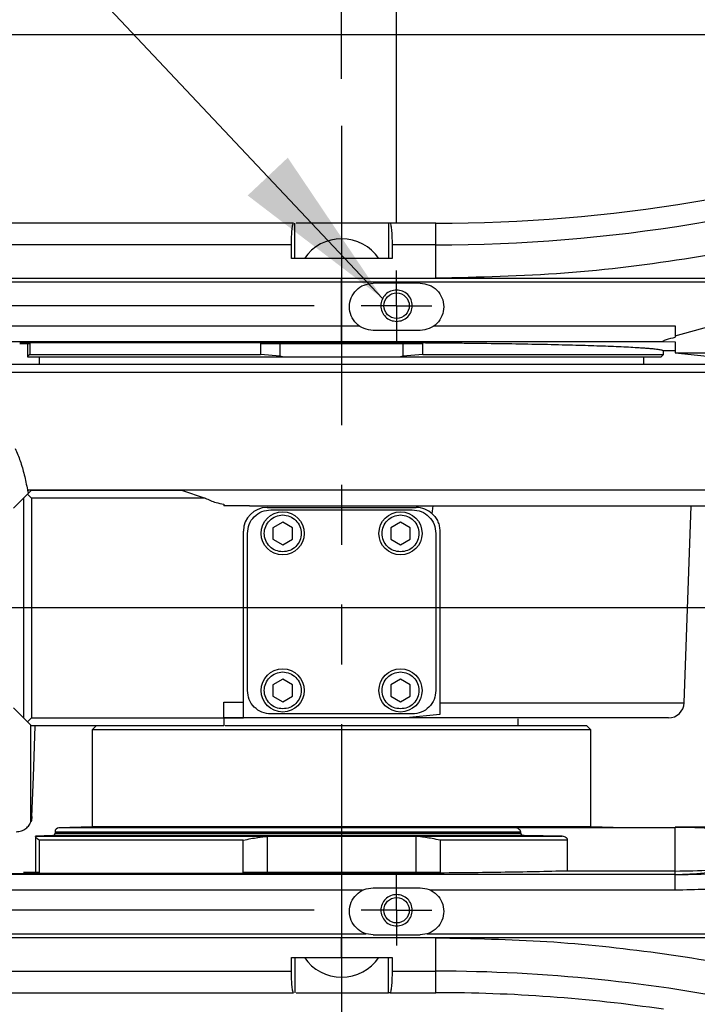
# Model space of a CAD drawing. Extents: x 0 to 841, y 0 to 594.
# Tile 6 of 142: x 206 to 221, y 54 to 74. Entities that reach past the tile are written whole.
import ezdxf

# ---------------------------------------------------------------- set-up
doc = ezdxf.new("R2010")
doc.units = 0
doc.linetypes.add('PHANTOM', pattern=[12.7, 6.35, -1.27, 1.27, -1.27, 1.27, -1.27])
doc.layers.get('0').update_dxf_attribs({"linetype": 'CONTINUOUS'})
doc.styles.add('SLDTEXTSTYLE0', font='TXT', dxfattribs={"width": 0.75})
doc.styles.add('SLDTEXTSTYLE2', font='TXT', dxfattribs={"width": 0.7})
doc.styles.add('SLDTEXTSTYLE3', font='TXT', dxfattribs={"width": 0.6875})
doc.dimstyles.new('SLDDIMSTYLE0', dxfattribs={"dimtxt": 3.5, "dimasz": 3.556, "dimexe": 0, "dimexo": 0.0625, "dimgap": 0.875, "dimtad": 1, "dimlfac": 6, "dimrnd": 1e-09, "dimzin": 12, "dimtxsty": 'SLDTEXTSTYLE0', "dimsah": 1, "dimcen": 0.09, "dimazin": 3, "dimtfac": 1, "dimtmove": 0, "dimatfit": 3, "dimtolj": 1, "dimtzin": 12})
doc.dimstyles.new('SLDDIMSTYLE16', dxfattribs={"dimtxt": 3.5, "dimasz": 3.556, "dimexe": 0, "dimexo": 0.0625, "dimgap": 0.875, "dimtad": 1, "dimlfac": 2.5, "dimrnd": 1e-09, "dimzin": 12, "dimtxsty": 'SLDTEXTSTYLE0', "dimblk1": 'NONE', "dimblk2": 'NONE', "dimsah": 1, "dimcen": 0, "dimazin": 3, "dimtol": 1, "dimtp": 0.018, "dimtfac": 1, "dimtdec": 3, "dimtmove": 0, "dimatfit": 3, "dimtolj": 1})
doc.dimstyles.new('SLDDIMSTYLE17', dxfattribs={"dimtxt": 3.5, "dimasz": 3.556, "dimexe": 0, "dimexo": 0.0625, "dimgap": 0.875, "dimtad": 1, "dimlfac": 2.5, "dimrnd": 1e-09, "dimzin": 12, "dimtxsty": 'SLDTEXTSTYLE0', "dimblk1": 'NONE', "dimblk2": 'NONE', "dimsah": 1, "dimcen": 0, "dimazin": 3, "dimtol": 1, "dimtp": 0.012, "dimtfac": 1, "dimtdec": 3, "dimtmove": 0, "dimatfit": 3, "dimtolj": 1})
doc.dimstyles.new('SLDDIMSTYLE18', dxfattribs={"dimtxt": 3.5, "dimasz": 3.556, "dimexe": 0, "dimexo": 0.0625, "dimgap": 0.875, "dimtad": 1, "dimlfac": 2.5, "dimrnd": 1e-09, "dimzin": 12, "dimtxsty": 'SLDTEXTSTYLE0', "dimblk1": 'NONE', "dimblk2": 'NONE', "dimsah": 1, "dimcen": 0, "dimazin": 3, "dimtol": 1, "dimtp": 0.01, "dimtfac": 1, "dimtmove": 0, "dimatfit": 3, "dimtolj": 1})
doc.dimstyles.new('SLDDIMSTYLE2', dxfattribs={"dimtxt": 3.5, "dimasz": 3.556, "dimexe": 0, "dimexo": 0.0625, "dimgap": 0.875, "dimtad": 1, "dimlfac": 6, "dimrnd": 1e-09, "dimzin": 12, "dimtxsty": 'SLDTEXTSTYLE0', "dimsah": 1, "dimcen": 0.09, "dimazin": 3, "dimtfac": 1, "dimtofl": 0, "dimtmove": 0, "dimatfit": 3, "dimtolj": 1, "dimtzin": 12})
doc.dimstyles.new('SLDDIMSTYLE8', dxfattribs={"dimtxt": 0, "dimasz": 3.556, "dimexe": 0, "dimexo": 0.0625, "dimgap": 0, "dimtad": 0, "dimtih": 1, "dimtoh": 1, "dimdec": 0, "dimrnd": 1e-09, "dimzin": 0, "dimtxsty": 'STANDARD', "dimsah": 1, "dimcen": 0.09, "dimazin": 3, "dimtfac": 3.556, "dimtdec": 0, "dimtofl": 0, "dimtmove": 0, "dimatfit": 3, "dimtolj": 1, "dimtzin": 0})
doc.dimstyles.new('SLDDIMSTYLE9', dxfattribs={"dimtxt": 3.5, "dimasz": 3.556, "dimexe": 0, "dimexo": 0.0625, "dimgap": 0.875, "dimtad": 1, "dimlfac": 6, "dimrnd": 1e-09, "dimzin": 4, "dimtxsty": 'SLDTEXTSTYLE0', "dimsah": 1, "dimcen": 0.09, "dimazin": 3, "dimtfac": 1, "dimtofl": 0, "dimtmove": 0, "dimatfit": 3, "dimtolj": 1, "dimtzin": 12})

# ---------------------------------------------------------------- blocks, each defined once
blk = doc.blocks.new('_D_47')
at = {"color": 7, "linetype": 'CONTINUOUS'}
for p, q in [((213.304, 73.203), (213.304, 87.033)), ((214.471, 70.136), (214.471, 87.033)), ((213.304, 86.033), (206.382, 86.033)), ((213.304, 86.033), (214.471, 86.033)), ((214.471, 86.033), (220.821, 86.033))]:
    blk.add_line(p, q, dxfattribs=at)
for points in [[(213.304, 86.033), (209.748, 86.414), (209.748, 85.652)], [(214.471, 86.033), (218.027, 85.652), (218.027, 86.414)]]:
    blk.add_solid(points, dxfattribs=at)
at = {"color": 7, "linetype": 'CONTINUOUS', "insert": (206.382, 90.545, 0.017), "char_height": 3.5, "attachment_point": 1, "style": 'SLDTEXTSTYLE0'}
blk.add_mtext('7', dxfattribs=at)
blk = doc.blocks.new('_D_48')
at = {"color": 7, "linetype": 'CONTINUOUS'}
for p, q in [((213.304, 73.203), (213.304, 92.422)), ((283.804, 67.053), (283.804, 92.422)), ((213.304, 91.422), (283.804, 91.422))]:
    blk.add_line(p, q, dxfattribs=at)
for points in [[(213.304, 91.422), (216.86, 91.041), (216.86, 91.803)], [(283.804, 91.422), (280.248, 91.803), (280.248, 91.041)]]:
    blk.add_solid(points, dxfattribs=at)
at = {"color": 7, "linetype": 'CONTINUOUS', "insert": (245.345, 95.933, 0.017), "char_height": 3.5, "attachment_point": 1, "style": 'SLDTEXTSTYLE0'}
blk.add_mtext('423', dxfattribs=at)
blk = doc.blocks.new('_D_49')
at = {"color": 7, "linetype": 'CONTINUOUS'}
for p, q in [((195.407, 61.97), (190.638, 61.97)), ((191.638, 55.553), (191.638, 61.97)), ((212.721, 55.553), (190.638, 55.553)), ((191.638, 55.553), (191.638, 28.15))]:
    blk.add_line(p, q, dxfattribs=at)
for points in [[(191.638, 61.97), (191.257, 58.414), (192.019, 58.414)], [(191.638, 55.553), (192.019, 59.109), (191.257, 59.109)]]:
    blk.add_solid(points, dxfattribs=at)
at = {"color": 7, "linetype": 'CONTINUOUS', "insert": (187.126, 28.15, 101.892), "char_height": 3.5, "attachment_point": 1, "rotation": 90, "style": 'SLDTEXTSTYLE0'}
blk.add_mtext('38.50', dxfattribs=at)
blk = doc.blocks.new('_D_50')
at = {"color": 7, "linetype": 'CONTINUOUS'}
for p, q in [((212.721, 68.386), (185.638, 68.386)), ((186.638, 55.553), (186.638, 68.386)), ((212.721, 55.553), (185.638, 55.553))]:
    blk.add_line(p, q, dxfattribs=at)
for points in [[(186.638, 68.386), (186.257, 64.83), (187.019, 64.83)], [(186.638, 55.553), (187.019, 59.109), (186.257, 59.109)]]:
    blk.add_solid(points, dxfattribs=at)
at = {"color": 7, "linetype": 'CONTINUOUS', "insert": (182.126, 59.774, 101.892), "char_height": 3.5, "attachment_point": 1, "rotation": 90, "style": 'SLDTEXTSTYLE0'}
blk.add_mtext('77', dxfattribs=at)
blk = doc.blocks.new('_D_51')
at = {"color": 7, "linetype": 'CONTINUOUS'}
for p, q in [((231.085, 74.136), (180.638, 74.136)), ((181.638, 49.803), (181.638, 74.136)), ((231.085, 49.803), (180.638, 49.803))]:
    blk.add_line(p, q, dxfattribs=at)
for points in [[(181.638, 74.136), (181.257, 70.58), (182.019, 70.58)], [(181.638, 49.803), (182.019, 53.359), (181.257, 53.359)]]:
    blk.add_solid(points, dxfattribs=at)
at = {"color": 7, "linetype": 'CONTINUOUS', "insert": (177.126, 58.481, 101.892), "char_height": 3.5, "attachment_point": 1, "rotation": 90, "style": 'SLDTEXTSTYLE0'}
blk.add_mtext('146', dxfattribs=at)
blk = doc.blocks.new('_D_52')
at = {"color": 7, "linetype": 'CONTINUOUS'}
for p, q in [((214.471, 70.136), (214.471, 87.033)), ((226.138, 70.136), (226.138, 87.033)), ((214.471, 86.033), (226.138, 86.033))]:
    blk.add_line(p, q, dxfattribs=at)
for points in [[(214.471, 86.033), (218.027, 85.652), (218.027, 86.414)], [(226.138, 86.033), (222.582, 86.414), (222.582, 85.652)]]:
    blk.add_solid(points, dxfattribs=at)
at = {"color": 7, "linetype": 'CONTINUOUS', "insert": (217.972, 90.545, 101.892), "char_height": 3.5, "attachment_point": 1, "style": 'SLDTEXTSTYLE0'}
blk.add_mtext('70', dxfattribs=at)
blk = doc.blocks.new('_D_54')
at = {"color": 7, "linetype": 'CONTINUOUS'}
for p, q in [((282.022, 61.97), (282.022, 68.32)), ((282.022, 61.97), (282.022, 58.636)), ((282.054, 58.636), (281.022, 58.636)), ((282.022, 58.636), (282.022, 43.74))]:
    blk.add_line(p, q, dxfattribs=at)
for points in [[(282.022, 61.97), (282.403, 65.526), (281.641, 65.526)], [(282.022, 58.636), (281.641, 55.08), (282.403, 55.08)]]:
    blk.add_solid(points, dxfattribs=at)
at = {"color": 7, "linetype": 'CONTINUOUS', "insert": (277.51, 43.74, 101.892), "char_height": 3.5, "attachment_point": 1, "rotation": 90, "style": 'SLDTEXTSTYLE0'}
blk.add_mtext('20', dxfattribs=at)
blk = doc.blocks.new('SW_CENTERMARKSYMBOL_28')
at = {"color": 0, "linetype": 'CONTINUOUS'}
blk.add_line((-0.833, 0), (-141.897, 0), dxfattribs=at)
blk = doc.blocks.new('SW_CENTERMARKSYMBOL_29')
at = {"color": 0, "linetype": 'CONTINUOUS'}
for p, q in [((0, 0.417), (0, 0.75)), ((0, 0), (0, 0.417)), ((-0.417, 0), (-0.75, 0)), ((0, 0), (-0.417, 0)), ((0, 0), (0, -0.417)), ((0, 0), (0.417, 0)), ((0.417, 0), (0.75, 0)), ((0, -0.417), (0, -0.75))]:
    blk.add_line(p, q, dxfattribs=at)
blk = doc.blocks.new('SW_CENTERMARKSYMBOL_32')
at = {"color": 0, "linetype": 'CONTINUOUS'}
for p, q in [((0, 0.417), (0, 0.75)), ((0, 0), (0, 0.417)), ((-0.417, 0), (-0.75, 0)), ((0, 0), (-0.417, 0)), ((0, 0), (0, -0.417)), ((0, 0), (0.417, 0)), ((0.417, 0), (0.75, 0)), ((0, -0.417), (0, -0.75))]:
    blk.add_line(p, q, dxfattribs=at)
blk = doc.blocks.new('_D_70')
at = {"color": 7, "linetype": 'CONTINUOUS'}
for centre, start, end in [((568.276, 493.681), 153.4349, 206.5651), ((564.64, 493.681), 333.4349, 26.5651)]:
    blk.add_arc(centre, 10.12, start, end, dxfattribs=at)
at = {"color": 7, "linetype": 'CONTINUOUS', "char_height": 3.5, "attachment_point": 1}
for s, insert, style in [('0.018', (562.054, 498.192, -108.66), 'SLDTEXTSTYLE0'), ('+', (559.225, 498.192, -108.66), 'SLDTEXTSTYLE0'), ('depth 3', (576.072, 493.72, -108.66), 'SLDTEXTSTYLE0'), ('%%c', (539.345, 493.667, -108.66), 'SLDTEXTSTYLE0'), ('12 H7', (544.623, 493.72, -108.66), 'SLDTEXTSTYLE2'), ('0', (562.054, 493.667, -108.66), 'SLDTEXTSTYLE0')]:
    blk.add_mtext(s, dxfattribs=dict(at, insert=insert, style=style))
blk = doc.blocks.new('_NONE')
blk = doc.blocks.new('_D_71')
at = {"color": 7, "linetype": 'CONTINUOUS'}
for centre, start, end in [((561.062, 536.749), 153.4349, 206.5651), ((557.426, 536.749), 333.4349, 26.5651)]:
    blk.add_arc(centre, 10.12, start, end, dxfattribs=at)
at = {"color": 7, "linetype": 'CONTINUOUS', "char_height": 3.5, "attachment_point": 1}
for s, insert, style in [('0.012', (554.839, 541.26, -108.66), 'SLDTEXTSTYLE0'), ('+', (552.01, 541.26, -108.66), 'SLDTEXTSTYLE0'), ('depth 4', (568.858, 536.788, -108.66), 'SLDTEXTSTYLE0'), ('%%c', (534.716, 536.735, -108.66), 'SLDTEXTSTYLE0'), ('4 H7', (539.995, 536.788, -108.66), 'SLDTEXTSTYLE3'), ('0', (554.839, 536.735, -108.66), 'SLDTEXTSTYLE0')]:
    blk.add_mtext(s, dxfattribs=dict(at, insert=insert, style=style))
blk = doc.blocks.new('_D_72')
at = {"color": 7, "linetype": 'CONTINUOUS'}
for centre, start, end in [((561.427, 563.816), 153.4349, 206.5651), ((555.205, 563.816), 333.4349, 26.5651)]:
    blk.add_arc(centre, 10.12, start, end, dxfattribs=at)
at = {"color": 7, "linetype": 'CONTINUOUS', "char_height": 3.5, "attachment_point": 1}
for s, insert, style in [('0.01', (555.205, 568.328, -108.66), 'SLDTEXTSTYLE0'), ('+', (552.375, 568.328, -108.66), 'SLDTEXTSTYLE0'), ('depth 5', (566.637, 563.855, -108.66), 'SLDTEXTSTYLE0'), ('%%c', (535.081, 563.802, -108.66), 'SLDTEXTSTYLE0'), ('2x', (530.254, 563.855, -108.66), 'SLDTEXTSTYLE0'), ('3 H7', (540.36, 563.855, -108.66), 'SLDTEXTSTYLE3'), ('0', (555.205, 563.802, -108.66), 'SLDTEXTSTYLE0')]:
    blk.add_mtext(s, dxfattribs=dict(at, insert=insert, style=style))

msp = doc.modelspace()

# ---------------------------------------------------------------- linework, layer by layer
at = {"color": 7, "linetype": 'PHANTOM'}
msp.add_line((213.3044, 72.2033), (213.3044, 51.5598), dxfattribs=at)
at = {"color": 7, "linetype": 'CONTINUOUS'}
for p, q in [((212.3082, 69.3865), (212.3082, 70.1365)), ((214.3006, 70.1365), (214.3006, 69.3865)), ((214.3321, 70.1365), (214.3006, 70.1365)), ((215.3044, 70.1365), (214.3321, 70.1365)), ((215.3044, 69.6801), (215.3044, 70.1365)), ((212.2394, 69.6801), (205.5326, 69.6801)), ((212.2372, 69.3865), (212.2394, 69.6801)), ((214.3757, 69.6801), (214.3779, 69.3865)), ((215.3044, 69.6801), (214.3757, 69.6801)), ((215.3044, 68.9698), (215.3044, 69.6801)), ((213.3044, 69.3865), (212.2372, 69.3865)), ((213.3044, 69.3865), (213.3044, 68.9698)), ((214.3779, 69.3865), (213.3044, 69.3865)), ((213.3044, 68.9698), (215.3044, 68.9698)), ((213.3044, 68.8865), (213.3044, 68.9698)), ((213.3044, 67.9612), (213.3044, 68.8865)), ((226.6377, 68.8865), (213.3044, 68.8865)), ((214.9711, 68.8635), (213.9711, 68.8635)), ((215.3044, 68.9698), (226.6377, 68.9698)), ((213.3044, 67.9612), (213.6741, 67.9612)), ((213.3044, 67.628), (213.3044, 67.9612)), ((215.268, 67.9612), (220.3877, 67.9612)), ((220.3877, 67.7444), (221.7323, 68.1259)), ((220.3877, 67.9612), (220.3877, 67.7444)), ((214.9711, 67.8635), (213.9711, 67.8635)), ((220.3877, 67.7444), (220.3877, 67.7216)), ((206.4711, 67.6081), (213.3044, 67.6081)), ((206.6377, 67.5865), (206.6377, 67.3124)), ((206.6915, 67.3531), (206.6915, 67.5865)), ((211.5828, 67.5865), (211.5828, 67.3531)), ((212.0027, 67.3124), (212.0027, 67.5865)), ((213.3044, 67.628), (220.1492, 67.628)), ((213.3044, 67.6081), (213.3044, 67.628)), ((214.6061, 67.5865), (214.6061, 67.3124)), ((215.026, 67.3531), (215.026, 67.5865)), ((220.1492, 67.628), (220.3877, 67.6207)), ((220.3877, 67.6207), (220.3877, 67.4292)), ((206.6915, 67.3531), (206.6377, 67.3124)), ((206.6377, 67.3124), (206.6377, 67.3031)), ((206.6915, 67.3531), (211.5828, 67.3531)), ((206.8877, 67.3036), (206.8877, 67.1365)), ((212.0027, 67.3124), (211.5828, 67.3531)), ((212.0517, 67.3031), (212.0027, 67.3124)), ((214.6061, 67.3124), (214.5571, 67.3031)), ((215.026, 67.3531), (214.6061, 67.3124)), ((215.026, 67.3531), (220.1377, 67.3531)), ((219.7211, 67.1365), (219.7211, 67.3036)), ((220.0874, 67.3028), (220.1377, 67.3531)), ((220.1377, 67.3531), (220.1377, 67.4292)), ((220.3877, 67.4292), (220.1377, 67.4292)), ((220.3877, 67.3853), (221.2778, 67.3853)), ((220.3877, 67.3853), (221.4092, 67.2798)), ((221.1518, 67.1365), (205.5767, 67.1365)), ((212.0517, 67.3031), (214.5571, 67.3031)), ((221.3229, 66.9699), (205.5181, 66.9699)), ((206.5544, 64.3031), (206.6377, 64.3865)), ((206.6377, 64.3865), (206.7211, 64.4698)), ((206.7211, 64.3031), (206.6377, 64.3865)), ((206.7211, 64.4698), (209.9029, 64.4698)), ((209.9029, 64.4698), (210.4099, 64.3031)), ((206.5544, 64.3031), (206.5544, 59.6365)), ((206.7211, 64.3031), (206.7211, 59.6365)), ((210.4099, 64.3031), (206.7211, 64.3031)), ((210.8061, 64.1745), (210.8061, 64.1365)), ((211.3499, 64.1365), (210.8061, 64.1365)), ((211.7211, 64.1031), (214.8877, 64.1031)), ((211.8044, 64.0531), (214.8044, 64.0531)), ((215.228, 63.9695), (215.2472, 64.1365)), ((220.5751, 59.9582), (220.7211, 64.1365)), ((212.0544, 63.7937), (211.8461, 63.6734)), ((212.2627, 63.6734), (212.0544, 63.7937)), ((214.5544, 63.7937), (214.3461, 63.6734)), ((214.7627, 63.6734), (214.5544, 63.7937)), ((211.2211, 59.9698), (211.2211, 63.6031)), ((211.3044, 60.2198), (211.3044, 63.5531)), ((211.8461, 63.6734), (211.8461, 63.4329)), ((212.2627, 63.4329), (212.2627, 63.6734)), ((214.3461, 63.6734), (214.3461, 63.4329)), ((214.7627, 63.4329), (214.7627, 63.6734)), ((215.3044, 63.5531), (215.3044, 60.2198)), ((215.3877, 63.6031), (215.3877, 59.9582)), ((211.8461, 63.4329), (212.0544, 63.3126)), ((212.0544, 63.3126), (212.2627, 63.4329)), ((214.3461, 63.4329), (214.5544, 63.3126)), ((214.5544, 63.3126), (214.7627, 63.4329)), ((212.0544, 60.4604), (211.8461, 60.3401)), ((212.2627, 60.3401), (212.0544, 60.4604)), ((214.5544, 60.4604), (214.3461, 60.3401)), ((214.7627, 60.3401), (214.5544, 60.4604)), ((211.8461, 60.3401), (211.8461, 60.0995)), ((212.2627, 60.0995), (212.2627, 60.3401)), ((214.3461, 60.3401), (214.3461, 60.0995)), ((214.7627, 60.0995), (214.7627, 60.3401)), ((211.8461, 60.0995), (212.0544, 59.9792)), ((212.0544, 59.9792), (212.2627, 60.0995)), ((214.3461, 60.0995), (214.5544, 59.9792)), ((214.5544, 59.9792), (214.7627, 60.0995)), ((210.8061, 59.6365), (210.8061, 59.9698)), ((210.8061, 59.9698), (211.2211, 59.9698)), ((206.6377, 59.5531), (206.5544, 59.6365)), ((206.6377, 59.5531), (206.7211, 59.6365)), ((206.7211, 59.6365), (210.8061, 59.6365)), ((214.6182, 59.6365), (210.7897, 59.6365)), ((210.8061, 59.6365), (211.2211, 59.6365)), ((210.8061, 59.6365), (210.8061, 59.4698)), ((214.6734, 59.6365), (211.2211, 59.6365)), ((214.8044, 59.7198), (211.8044, 59.7198)), ((215.3877, 59.7094), (214.6734, 59.6365)), ((217.0544, 59.4698), (217.0544, 59.6201)), ((206.7211, 59.4698), (206.6377, 59.5531)), ((206.711, 57.4386), (206.711, 59.4798)), ((210.8061, 59.4698), (206.7211, 59.4698)), ((206.7609, 58.3858), (206.7988, 59.4698)), ((208.0961, 59.4698), (208.0127, 59.3865)), ((208.0127, 59.3865), (208.0127, 57.3223)), ((218.5961, 59.3865), (208.0127, 59.3865)), ((218.5961, 59.3865), (218.5124, 59.4702)), ((218.5961, 57.3223), (218.5961, 59.3865)), ((206.7311, 57.5415), (206.7606, 58.3858)), ((208.0127, 57.3223), (207.3021, 57.3025)), ((218.5961, 57.3223), (208.0127, 57.3223)), ((220.3877, 57.3024), (216.9766, 57.3024)), ((219.3067, 57.3025), (218.5961, 57.3223)), ((220.3877, 57.3198), (220.3877, 57.3197)), ((221.6013, 57.3198), (220.3877, 57.3198)), ((220.3877, 57.3024), (220.3877, 57.3197)), ((220.3877, 56.3861), (220.3877, 57.3024)), ((207.1725, 57.1392), (206.8044, 57.1289)), ((206.8044, 57.1289), (206.8044, 57.1242)), ((206.8044, 57.1242), (211.8126, 57.1242)), ((206.8044, 57.1214), (206.8044, 56.3531)), ((207.2211, 57.2192), (207.2211, 57.1892)), ((211.7299, 57.1214), (211.8126, 57.1242)), ((211.7299, 56.3531), (211.7299, 57.1214)), ((211.8126, 57.1242), (214.7962, 57.1242)), ((214.7962, 57.1242), (214.8789, 57.1214)), ((214.7962, 57.1242), (217.9855, 57.1242)), ((214.8789, 57.1214), (214.8789, 56.3531)), ((217.105, 57.1892), (217.105, 57.2192)), ((217.9855, 57.1242), (217.1823, 57.1392)), ((206.8864, 57.0409), (206.8864, 56.3531)), ((211.2136, 57.0409), (206.8864, 57.0409)), ((211.2136, 56.3531), (211.2136, 57.0409)), ((215.3952, 57.0409), (215.3952, 56.3531)), ((218.1002, 57.0409), (215.3952, 57.0409)), ((218.1002, 56.3861), (218.1002, 57.0409)), ((206.5544, 56.3337), (205.7123, 56.3116)), ((213.3044, 56.3337), (206.5544, 56.3337)), ((213.3044, 56.3337), (213.3044, 56.3116)), ((213.3044, 56.3116), (213.3044, 55.9784)), ((220.3877, 56.3116), (213.3044, 56.3116)), ((220.3877, 56.3861), (218.1002, 56.3861)), ((220.3877, 56.3116), (220.3877, 56.3861)), ((220.3877, 55.9784), (220.3877, 56.3116)), ((213.9711, 56.0301), (214.9711, 56.0301)), ((213.3044, 55.9784), (205.6377, 55.9784)), ((213.7496, 55.9784), (213.3044, 55.9784)), ((213.3044, 55.9784), (213.3044, 55.0531)), ((220.3877, 55.9784), (215.1925, 55.9784)), ((213.3044, 55.0531), (213.8212, 55.0531)), ((213.3044, 55.0531), (213.3044, 54.9698)), ((213.9711, 55.0301), (214.9711, 55.0301)), ((215.121, 55.0531), (225.4878, 55.0531)), ((213.3044, 54.5531), (213.3044, 54.9698)), ((215.3044, 54.9698), (213.3044, 54.9698)), ((215.3044, 54.2596), (215.3044, 54.9698)), ((226.6377, 54.9698), (215.3044, 54.9698)), ((212.2372, 54.5531), (213.3044, 54.5531)), ((212.2394, 54.2596), (212.2372, 54.5531)), ((212.3082, 54.5531), (212.3082, 53.8031)), ((213.3044, 54.5531), (214.3779, 54.5531)), ((214.3006, 53.8031), (214.3006, 54.5531)), ((214.3779, 54.5531), (214.3757, 54.2596)), ((205.5326, 54.2596), (212.2394, 54.2596)), ((214.3757, 54.2596), (215.3044, 54.2596)), ((215.3044, 53.8031), (215.3044, 54.2596)), ((214.3321, 53.8031), (214.3006, 53.8031)), ((214.3321, 53.8031), (215.3044, 53.8031))]:
    msp.add_line(p, q, dxfattribs=at)
at = {"color": 8, "linetype": 'CONTINUOUS'}
for p, q in [((205.3877, 67.9612), (213.3044, 67.9612)), ((205.7123, 67.628), (213.3044, 67.628)), ((206.6353, 64.4785), (221.3881, 64.4785)), ((215.3877, 59.9582), (220.5751, 59.9582)), ((219.3067, 57.3025), (207.3021, 57.3025)), ((217.1823, 57.1392), (207.1725, 57.1392)), ((207.2211, 57.2192), (217.105, 57.2192)), ((207.2211, 57.1892), (217.105, 57.1892)), ((213.3044, 56.3116), (205.7123, 56.3116))]:
    msp.add_line(p, q, dxfattribs=at)
at = {"color": 7, "linetype": 'CONTINUOUS'}
for points in [[(206.3377, 64.0865), (206.4465, 64.1953), (206.5544, 64.3031)], [(206.5544, 59.6365), (206.4465, 59.7444), (206.3377, 59.8531)]]:
    msp.add_lwpolyline(points, dxfattribs=at)
for centre, radius in [((214.4711, 68.3865), 0.2702), ((212.0544, 63.5531), 0.4583), ((214.5544, 63.5531), 0.4583), ((212.0544, 60.2198), 0.4583), ((214.5544, 60.2198), 0.4583), ((214.4711, 55.5531), 0.2702)]:
    msp.add_circle(centre, radius, dxfattribs=at)
for centre, radius, start, end in [((215.3044, 103.4698), 33.3333, 270, 288.91521), ((215.3044, 103.4698), 33.7898, 270, 288.57225), ((213.3044, 68.8586), 0.95, 90, 146.22098), ((213.3044, 68.8586), 0.95, 33.73794, 90), ((211.7211, 63.6031), 0.5, 90, 180), ((214.8877, 63.6031), 0.5, 47.10826, 90), ((220.242, 59.9698), 0.3333, 270, 358), ((207.3044, 57.2192), 0.0833, 91.6, 180), ((207.1711, 57.1892), 0.05, 271.6, 0), ((220.3877, 70.3031), 13.9915, 270, 279.01901), ((220.3983, 67.6704), 11.2843, 269.94609, 277.55588), ((213.3044, 55.081), 0.95, 213.75558, 326.20611), ((215.3044, 20.4698), 33.7898, 78.29162, 90), ((215.3044, 20.4698), 33.3333, 81.65911, 90)]:
    msp.add_arc(centre, radius, start, end, dxfattribs=at)
for points, knots in [([(226.061, 70.6895), (225.1883, 70.4249), (223.4431, 69.8957), (220.7559, 69.3718), (218.0393, 69.0318), (216.216, 68.9905), (215.3044, 68.9698)], [0, 0, 0, 0, 0.25, 0.5000001, 0.7500001, 1, 1, 1, 1]), ([(212.2829, 70.1365), (212.0352, 70.1365), (211.5347, 70.1365), (210.7986, 70.1365), (209.9499, 70.1365), (209.0243, 70.1365), (208.1931, 70.1365), (207.5572, 70.1365), (207.0841, 70.1365), (206.6299, 70.1365), (206.2373, 70.1365), (206.0937, 70.1365), (206.0233, 70.1365)], [0, 0, 0, 0, 0.07953967, 0.16071319, 0.24342564, 0.37082712, 0.49998876, 0.58612472, 0.67174419, 0.75671451, 0.88073163, 1, 1, 1, 1]), ([(212.2394, 69.6801), (212.2405, 69.7413), (212.2426, 69.8635), (212.2528, 70.0131), (212.2667, 70.1165), (212.2775, 70.1298), (212.2829, 70.1365)], [0, 0, 0, 0, 0.2504279, 0.500231, 0.7504029, 1, 1, 1, 1]), ([(214.3006, 70.1365), (214.2765, 70.1365), (214.2282, 70.1365), (213.994, 70.1365), (213.6756, 70.1365), (213.3045, 70.1365), (212.9328, 70.1365), (212.6161, 70.1365), (212.3991, 70.1365), (212.3554, 70.1365), (212.3374, 70.1365)], [0, 0, 0, 0, 0.1297607, 0.2595284, 0.3892919, 0.5190547, 0.6488221, 0.7785856, 0.9083456, 1, 1, 1, 1]), ([(214.3321, 70.1365), (214.3379, 70.1289), (214.3487, 70.1146), (214.3626, 70.0085), (214.3725, 69.8615), (214.3747, 69.7393), (214.3757, 69.6801)], [0, 0, 0, 0, 0.2676499, 0.5002244, 0.7578767, 1, 1, 1, 1]), ([(205.3877, 68.9698), (205.4008, 68.9698), (205.4269, 68.9698), (205.6372, 68.9698), (205.969, 68.9698), (206.4289, 68.9698), (207.0057, 68.9698), (207.6905, 68.9698), (208.4712, 68.9698), (209.3347, 68.9698), (210.2661, 68.9698), (211.2496, 68.9698), (212.2681, 68.9698), (212.959, 68.9698), (213.3044, 68.9698)], [0, 0, 0, 0, 0.0833329, 0.1666657, 0.2499991, 0.3333328, 0.4166664, 0.5, 0.5833326, 0.6666662, 0.7500002, 0.8333334, 0.9166663, 1, 1, 1, 1]), ([(213.3044, 68.8865), (212.959, 68.8865), (212.2681, 68.8865), (211.2496, 68.8865), (210.2661, 68.8865), (209.3347, 68.8865), (208.4712, 68.8865), (207.6905, 68.8865), (207.0057, 68.8865), (206.4289, 68.8865), (205.969, 68.8865), (205.6372, 68.8865), (205.4269, 68.8865), (205.4008, 68.8865), (205.3877, 68.8865)], [0, 0, 0, 0, 0.0833337, 0.1666666, 0.2499998, 0.3333338, 0.4166674, 0.5, 0.5833336, 0.6666672, 0.7500009, 0.8333343, 0.9166671, 1, 1, 1, 1]), ([(213.9711, 67.8635), (213.9056, 67.871), (213.7747, 67.886), (213.6083, 68.0016), (213.4971, 68.1669), (213.458, 68.3635), (213.4971, 68.56), (213.6083, 68.7253), (213.7747, 68.8409), (213.9056, 68.856), (213.9711, 68.8635)], [0, 0, 0, 0, 0.1249989, 0.2499998, 0.3750009, 0.4999999, 0.6249993, 0.7500004, 0.875001, 1, 1, 1, 1]), ([(214.9711, 68.8635), (215.0365, 68.856), (215.1674, 68.8409), (215.3338, 68.7253), (215.445, 68.56), (215.4841, 68.3635), (215.445, 68.1669), (215.3338, 68.0016), (215.1674, 67.886), (215.0365, 67.871), (214.9711, 67.8635)], [0, 0, 0, 0, 0.124999, 0.2499996, 0.3750007, 0.5000001, 0.6249991, 0.7500002, 0.8750011, 1, 1, 1, 1]), ([(214.4711, 68.7198), (214.4274, 68.7148), (214.3402, 68.7048), (214.2292, 68.6277), (214.1551, 68.5175), (214.129, 68.3865), (214.1551, 68.2554), (214.2292, 68.1453), (214.3402, 68.0682), (214.4274, 68.0582), (214.4711, 68.0531)], [0, 0, 0, 0, 0.1250013, 0.25000128, 0.37500143, 0.50000004, 0.62499807, 0.74999872, 0.8749987, 1, 1, 1, 1]), ([(214.4711, 68.0531), (214.5147, 68.0582), (214.6019, 68.0682), (214.7129, 68.1453), (214.787, 68.2554), (214.8131, 68.3865), (214.787, 68.5175), (214.7129, 68.6277), (214.6019, 68.7048), (214.5147, 68.7148), (214.4711, 68.7198)], [0, 0, 0, 0, 0.1249943, 0.2499966, 0.3749996, 0.5, 0.6250009, 0.7500034, 0.8750057, 1, 1, 1, 1]), ([(220.1492, 67.628), (220.1434, 67.6283), (220.1328, 67.6289), (220.1255, 67.632), (220.1275, 67.6366), (220.1382, 67.6435), (220.1631, 67.6537), (220.2422, 67.6802), (220.3233, 67.7033), (220.3877, 67.7216)], [0, 0, 0, 0, 0.0706895, 0.1304657, 0.1858677, 0.2471394, 0.3393674, 0.4747792, 1, 1, 1, 1]), ([(206.4711, 67.5865), (206.4804, 67.5865), (206.4989, 67.5865), (206.6273, 67.5865), (206.6915, 67.5865)], [0, 0, 0, 0, 0.4999981, 1, 1, 1, 1]), ([(211.5828, 67.5865), (211.8662, 67.5865), (212.433, 67.5865), (213.3044, 67.5865), (214.1757, 67.5865), (214.7426, 67.5865), (215.026, 67.5865)], [0, 0, 0, 0, 0.2499998, 0.5, 0.7500002, 1, 1, 1, 1]), ([(213.3044, 67.6081), (213.544, 67.6079), (214.0233, 67.6075), (214.6172, 67.605), (215.0859, 67.602), (215.4353, 67.5993), (215.7796, 67.596), (216.2525, 67.5909), (216.8428, 67.5827), (217.5223, 67.5705), (218.1354, 67.5563), (218.6797, 67.5403), (219.1521, 67.5226), (219.4623, 67.5073), (219.6531, 67.4955), (219.759, 67.4881), (219.8522, 67.4806), (219.9522, 67.4711), (220.0475, 67.4592), (220.1228, 67.4446), (220.1327, 67.4344), (220.1377, 67.4292)], [0, 0, 0, 0, 0.0669662, 0.1339293, 0.1677895, 0.2016905, 0.2358388, 0.2699651, 0.345007, 0.4217213, 0.4999655, 0.5732656, 0.6499857, 0.7299824, 0.758205, 0.7863729, 0.8145443, 0.842773, 0.8914696, 0.9438908, 1, 1, 1, 1]), ([(220.3877, 67.6207), (220.3877, 67.593), (220.3878, 67.5347), (220.3877, 67.4717), (220.3877, 67.4252), (220.3878, 67.3924), (220.3878, 67.3878), (220.3877, 67.3853)], [0, 0, 0, 0, 0.1860556, 0.3906982, 0.5732267, 0.7598494, 1, 1, 1, 1]), ([(206.6377, 67.3031), (206.7148, 67.3031), (206.8689, 67.3031), (207.2844, 67.3031), (207.8243, 67.3031), (208.49, 67.3031), (209.2628, 67.3031), (210.127, 67.3031), (211.0604, 67.3031), (211.7213, 67.3031), (212.0517, 67.3031)], [0, 0, 0, 0, 0.1249998, 0.2500008, 0.375001, 0.4999991, 0.6250006, 0.7500002, 0.8750005, 1, 1, 1, 1]), ([(214.5571, 67.3031), (214.9382, 67.3031), (215.7004, 67.3031), (216.7621, 67.3031), (217.7231, 67.3031), (218.551, 67.3031), (219.2233, 67.3031), (219.7146, 67.3031), (220.0289, 67.3031), (220.0681, 67.3031), (220.0877, 67.3031)], [0, 0, 0, 0, 0.12500055, 0.25000076, 0.37499999, 0.49999985, 0.62500109, 0.75000061, 0.8750009, 1, 1, 1, 1]), ([(206.3779, 65.3527), (206.4134, 65.2675), (206.4853, 65.0952), (206.5719, 64.7983), (206.6141, 64.5853), (206.6353, 64.4785)], [0, 0, 0, 0, 0.3277269, 0.6629635, 1, 1, 1, 1]), ([(206.6353, 64.4785), (206.6358, 64.4756), (206.6404, 64.4505), (206.6472, 64.4248), (206.6533, 64.402)], [0, 0, 0, 0, 0.115507, 1, 1, 1, 1]), ([(210.4099, 64.3031), (210.4848, 64.2681), (210.6118, 64.2088), (210.7496, 64.1845), (210.8061, 64.1745)], [0, 0, 0, 0, 0.590094, 1, 1, 1, 1]), ([(211.3044, 63.5531), (211.3119, 63.6187), (211.3269, 63.7497), (211.4426, 63.915), (211.6078, 64.0306), (211.7389, 64.0456), (211.8044, 64.0531)], [0, 0, 0, 0, 0.2500018, 0.4999983, 0.750001, 1, 1, 1, 1]), ([(211.3499, 64.1365), (211.631, 64.1365), (212.1987, 64.1365), (213.0778, 64.1365), (213.9696, 64.1365), (214.8591, 64.1365), (215.7275, 64.1365), (216.5581, 64.1365), (217.3355, 64.1365), (218.0535, 64.1365), (218.7121, 64.1365), (219.309, 64.1365), (219.835, 64.1365), (220.277, 64.1365), (220.626, 64.1365), (220.8736, 64.1365), (221.0268, 64.1365), (221.0456, 64.1365), (221.0549, 64.1365)], [0, 0, 0, 0, 0.0610731, 0.1233529, 0.1864643, 0.2499999, 0.313536, 0.376647, 0.4389275, 0.5000004, 0.5610734, 0.6233537, 0.6864641, 0.7500008, 0.8135356, 0.8766482, 0.9389276, 1, 1, 1, 1]), ([(214.8044, 64.0531), (214.8699, 64.0456), (215.0009, 64.0306), (215.1662, 63.915), (215.2818, 63.7497), (215.2969, 63.6187), (215.3044, 63.5531)], [0, 0, 0, 0, 0.249999, 0.5000017, 0.7499982, 1, 1, 1, 1]), ([(215.228, 63.9695), (215.2521, 63.9444), (215.3, 63.8945), (215.3494, 63.8028), (215.3819, 63.705), (215.3858, 63.637), (215.3877, 63.6031)], [0, 0, 0, 0, 0.2570014, 0.5110876, 0.7563014, 1, 1, 1, 1]), ([(212.0544, 63.1615), (212.0031, 63.1674), (211.9006, 63.1791), (211.7702, 63.2697), (211.6831, 63.3992), (211.6525, 63.5531), (211.6831, 63.7071), (211.7702, 63.8366), (211.9006, 63.9271), (212.0031, 63.9389), (212.0544, 63.9448)], [0, 0, 0, 0, 0.125001, 0.2500017, 0.3749989, 0.5, 0.6250011, 0.7499983, 0.874999, 1, 1, 1, 1]), ([(212.0544, 63.9448), (212.1057, 63.9389), (212.2082, 63.9271), (212.3386, 63.8366), (212.4257, 63.7071), (212.4563, 63.5531), (212.4257, 63.3992), (212.3386, 63.2697), (212.2082, 63.1791), (212.1057, 63.1674), (212.0544, 63.1615)], [0, 0, 0, 0, 0.1250014, 0.2500025, 0.3750001, 0.5, 0.625, 0.7499975, 0.8749986, 1, 1, 1, 1]), ([(214.5544, 63.1615), (214.5031, 63.1674), (214.4006, 63.1791), (214.2702, 63.2697), (214.1831, 63.3992), (214.1525, 63.5531), (214.1831, 63.7071), (214.2702, 63.8366), (214.4006, 63.9271), (214.5031, 63.9389), (214.5544, 63.9448)], [0, 0, 0, 0, 0.1250014, 0.2500025, 0.375, 0.5, 0.6249999, 0.7499975, 0.8749986, 1, 1, 1, 1]), ([(214.5544, 63.9448), (214.6057, 63.9389), (214.7082, 63.9271), (214.8386, 63.8366), (214.9257, 63.7071), (214.9563, 63.5531), (214.9257, 63.3992), (214.8386, 63.2697), (214.7082, 63.1791), (214.6057, 63.1674), (214.5544, 63.1615)], [0, 0, 0, 0, 0.125001, 0.2500017, 0.3749989, 0.5, 0.6250011, 0.7499983, 0.874999, 1, 1, 1, 1]), ([(212.0544, 59.8281), (212.0031, 59.834), (211.9006, 59.8458), (211.7702, 59.9364), (211.6831, 60.0658), (211.6525, 60.2198), (211.6831, 60.3738), (211.7702, 60.5032), (211.9006, 60.5938), (212.0031, 60.6056), (212.0544, 60.6115)], [0, 0, 0, 0, 0.12500097, 0.25000168, 0.37499893, 0.49999999, 0.62500118, 0.74999832, 0.87499903, 1, 1, 1, 1]), ([(212.0544, 60.6115), (212.1057, 60.6056), (212.2082, 60.5938), (212.3386, 60.5032), (212.4257, 60.3738), (212.4563, 60.2198), (212.4257, 60.0658), (212.3386, 59.9364), (212.2082, 59.8458), (212.1057, 59.834), (212.0544, 59.8281)], [0, 0, 0, 0, 0.1250014, 0.2500025, 0.375, 0.5, 0.6249999, 0.7499975, 0.8749986, 1, 1, 1, 1]), ([(214.5544, 59.8281), (214.5031, 59.834), (214.4006, 59.8458), (214.2702, 59.9364), (214.1831, 60.0658), (214.1525, 60.2198), (214.1831, 60.3738), (214.2702, 60.5032), (214.4006, 60.5938), (214.5031, 60.6056), (214.5544, 60.6115)], [0, 0, 0, 0, 0.1250014, 0.2500025, 0.3750001, 0.5, 0.625, 0.7499975, 0.8749986, 1, 1, 1, 1]), ([(214.5544, 60.6115), (214.6057, 60.6056), (214.7082, 60.5938), (214.8386, 60.5032), (214.9257, 60.3738), (214.9563, 60.2198), (214.9257, 60.0658), (214.8386, 59.9364), (214.7082, 59.8458), (214.6057, 59.834), (214.5544, 59.8281)], [0, 0, 0, 0, 0.12500097, 0.25000168, 0.37499882, 0.50000001, 0.62500107, 0.74999832, 0.87499903, 1, 1, 1, 1]), ([(211.8044, 59.7198), (211.7389, 59.7273), (211.6078, 59.7424), (211.4426, 59.858), (211.3269, 60.0233), (211.3119, 60.1543), (211.3044, 60.2198)], [0, 0, 0, 0, 0.249999, 0.5000017, 0.7499982, 1, 1, 1, 1]), ([(215.3044, 60.2198), (215.2969, 60.1543), (215.2818, 60.0233), (215.1662, 59.858), (215.0009, 59.7424), (214.8699, 59.7273), (214.8044, 59.7198)], [0, 0, 0, 0, 0.2500018, 0.4999983, 0.750001, 1, 1, 1, 1]), ([(211.2211, 59.6365), (211.2211, 59.6415), (211.2211, 59.6515), (211.2211, 59.7286), (211.2211, 59.8388), (211.2211, 59.9261), (211.2211, 59.9698)], [0, 0, 0, 0, 0.2499885, 0.4999932, 0.7499987, 1, 1, 1, 1]), ([(215.3877, 59.9582), (215.3877, 59.9345), (215.3877, 59.887), (215.3877, 59.8197), (215.3877, 59.7578), (215.3877, 59.7256), (215.3877, 59.7094)], [0, 0, 0, 0, 0.2442644, 0.4898751, 0.7431335, 1, 1, 1, 1]), ([(220.242, 59.6365), (220.2342, 59.6365), (220.2184, 59.6365), (220.0887, 59.6365), (219.8401, 59.6365), (219.4018, 59.6365), (218.7912, 59.6365), (218.145, 59.6365), (217.5256, 59.6365), (216.8562, 59.6365), (216.1503, 59.6365), (215.4239, 59.6365), (214.9218, 59.6365), (214.6734, 59.6365)], [0, 0, 0, 0, 0.0793313, 0.1603772, 0.2430402, 0.3705466, 0.4999139, 0.586189, 0.6719157, 0.7569585, 0.8396132, 0.9206637, 1, 1, 1, 1]), ([(218.5127, 59.4698), (218.4933, 59.4698), (218.4546, 59.4698), (218.1449, 59.4698), (217.6635, 59.4698), (217.0108, 59.4698), (216.2167, 59.4698), (215.3103, 59.4698), (214.3273, 59.4698), (213.3036, 59.4698), (212.2847, 59.4698), (211.4441, 59.4698), (210.9917, 59.4698), (210.8352, 59.4698)], [0, 0, 0, 0, 0.0949776, 0.1899577, 0.2849362, 0.3799147, 0.4748939, 0.5698737, 0.6648522, 0.7598317, 0.8548112, 0.9497898, 1, 1, 1, 1]), ([(206.7311, 57.5415), (206.7311, 57.5414), (206.7311, 57.5412), (206.7311, 57.5408), (206.7311, 57.5401), (206.731, 57.5384), (206.7309, 57.5353), (206.7303, 57.5282), (206.729, 57.5105), (206.7241, 57.4793), (206.7159, 57.4539), (206.711, 57.4386)], [0, 0, 0, 0, 0.0001459, 0.0003376, 0.000715, 0.0021119, 0.0076582, 0.0297206, 0.1178946, 0.4704905, 1, 1, 1, 1]), ([(206.398, 57.2198), (206.4349, 57.2234), (206.5086, 57.2307), (206.6047, 57.2848), (206.6659, 57.3501), (206.6968, 57.4035), (206.7089, 57.4326), (206.7103, 57.4365), (206.711, 57.4386)], [0, 0, 0, 0, 0.20517778, 0.41025076, 0.61696173, 0.73790918, 0.85954639, 1, 1, 1, 1]), ([(217.0671, 57.2773), (217.0547, 57.2837), (217.0263, 57.2983), (216.9945, 57.301), (216.9766, 57.3024)], [0, 0, 0, 0, 0.4393607, 1, 1, 1, 1]), ([(217.105, 57.2192), (217.1046, 57.224), (217.1037, 57.2339), (217.0968, 57.2492), (217.0849, 57.2646), (217.0733, 57.2729), (217.0671, 57.2773)], [0, 0, 0, 0, 0.20093094, 0.4094709, 0.68681727, 1, 1, 1, 1]), ([(220.3877, 57.3197), (220.5705, 57.3173), (220.9368, 57.3123), (221.4826, 57.2759), (222.097, 57.2007), (222.7626, 57.0674), (223.2107, 56.9052), (223.4331, 56.8247)], [0, 0, 0, 0, 0.168549, 0.3376764, 0.5090735, 0.7564297, 1, 1, 1, 1]), ([(206.8864, 57.0409), (206.8701, 57.0522), (206.8403, 57.0729), (206.8174, 57.0974), (206.8061, 57.1134), (206.805, 57.1189), (206.8044, 57.1214)], [0, 0, 0, 0, 0.3315553, 0.6086833, 0.814751, 1, 1, 1, 1]), ([(211.2136, 57.0409), (211.2689, 57.0522), (211.3705, 57.0729), (211.5111, 57.0974), (211.628, 57.1134), (211.6971, 57.1189), (211.7299, 57.1214)], [0, 0, 0, 0, 0.3315085, 0.6086532, 0.8147166, 1, 1, 1, 1]), ([(215.3952, 57.0409), (215.3398, 57.0522), (215.2383, 57.0729), (215.0976, 57.0974), (214.9808, 57.1134), (214.9116, 57.1189), (214.8789, 57.1214)], [0, 0, 0, 0, 0.3315277, 0.6086908, 0.8147353, 1, 1, 1, 1]), ([(217.105, 57.1892), (217.1052, 57.1864), (217.1056, 57.1809), (217.1101, 57.17), (217.1226, 57.1561), (217.1479, 57.1426), (217.1698, 57.1404), (217.1823, 57.1392)], [0, 0, 0, 0, 0.0817503, 0.1642316, 0.3484352, 0.6268571, 1, 1, 1, 1]), ([(218.1002, 57.0409), (218.0999, 57.0453), (218.0993, 57.0543), (218.0944, 57.0679), (218.0863, 57.0813), (218.0687, 57.0996), (218.0351, 57.1189), (218.0033, 57.1223), (217.9855, 57.1242)], [0, 0, 0, 0, 0.08537514, 0.1724737, 0.27619229, 0.38698058, 0.65889329, 1, 1, 1, 1]), ([(220.3877, 56.3116), (220.5921, 56.3184), (221.024, 56.3325), (221.7077, 56.4436), (222.1765, 56.5635), (222.4296, 56.6283)], [0, 0, 0, 0, 0.29253564, 0.61808578, 1, 1, 1, 1]), ([(206.8864, 56.3531), (206.7898, 56.3531), (206.5967, 56.3531), (206.5685, 56.3531), (206.5544, 56.3531)], [0, 0, 0, 0, 0.5000012, 1, 1, 1, 1]), ([(215.3952, 56.3531), (215.0533, 56.3531), (214.3694, 56.3531), (213.3044, 56.3531), (212.2394, 56.3531), (211.5555, 56.3531), (211.2136, 56.3531)], [0, 0, 0, 0, 0.2499991, 0.5, 0.7500009, 1, 1, 1, 1]), ([(218.1002, 56.3861), (217.8788, 56.3806), (217.4406, 56.3699), (216.6954, 56.3571), (215.9024, 56.3467), (215.0632, 56.3393), (214.1895, 56.3346), (213.5987, 56.334), (213.3044, 56.3337)], [0, 0, 0, 0, 0.170313, 0.3370906, 0.5000023, 0.6677026, 0.8344849, 1, 1, 1, 1]), ([(213.9711, 55.0301), (213.9056, 55.0377), (213.7747, 55.0527), (213.6083, 55.1683), (213.4971, 55.3336), (213.458, 55.5301), (213.4971, 55.7267), (213.6083, 55.892), (213.7747, 56.0076), (213.9056, 56.0226), (213.9711, 56.0301)], [0, 0, 0, 0, 0.1249989, 0.2499998, 0.3750009, 0.4999999, 0.6249993, 0.7500004, 0.875001, 1, 1, 1, 1]), ([(214.9711, 56.0301), (215.0365, 56.0226), (215.1674, 56.0076), (215.3338, 55.892), (215.445, 55.7267), (215.4841, 55.5301), (215.445, 55.3336), (215.3338, 55.1683), (215.1674, 55.0527), (215.0365, 55.0377), (214.9711, 55.0301)], [0, 0, 0, 0, 0.124999, 0.2499996, 0.3750007, 0.5000001, 0.6249991, 0.7500002, 0.8750011, 1, 1, 1, 1]), ([(222.9733, 56.2137), (222.5451, 56.1451), (221.6885, 56.0078), (220.8213, 55.9882), (220.3877, 55.9784)], [0, 0, 0, 0, 0.5000008, 1, 1, 1, 1]), ([(214.4711, 55.8865), (214.4274, 55.8815), (214.3402, 55.8714), (214.2292, 55.7944), (214.1551, 55.6842), (214.129, 55.5531), (214.1551, 55.4221), (214.2292, 55.3119), (214.3402, 55.2348), (214.4274, 55.2248), (214.4711, 55.2198)], [0, 0, 0, 0, 0.1250013, 0.25000128, 0.37500143, 0.50000004, 0.62499807, 0.74999872, 0.8749987, 1, 1, 1, 1]), ([(214.4711, 55.2198), (214.5147, 55.2248), (214.6019, 55.2348), (214.7129, 55.3119), (214.787, 55.4221), (214.8131, 55.5531), (214.787, 55.6842), (214.7129, 55.7944), (214.6019, 55.8714), (214.5147, 55.8815), (214.4711, 55.8865)], [0, 0, 0, 0, 0.1249943, 0.2499966, 0.3749996, 0.5, 0.6250009, 0.7500034, 0.8750057, 1, 1, 1, 1]), ([(205.3877, 55.0531), (205.4008, 55.0531), (205.4269, 55.0531), (205.6372, 55.0531), (205.969, 55.0531), (206.4289, 55.0531), (207.0057, 55.0531), (207.6905, 55.0531), (208.4712, 55.0531), (209.3347, 55.0531), (210.2661, 55.0531), (211.2496, 55.0531), (212.2681, 55.0531), (212.959, 55.0531), (213.3044, 55.0531)], [0, 0, 0, 0, 0.0833329, 0.1666657, 0.2499991, 0.3333328, 0.4166664, 0.5, 0.5833326, 0.6666662, 0.7500002, 0.8333334, 0.9166663, 1, 1, 1, 1]), ([(213.3044, 54.9698), (212.959, 54.9698), (212.2681, 54.9698), (211.2496, 54.9698), (210.2661, 54.9698), (209.3347, 54.9698), (208.4712, 54.9698), (207.6905, 54.9698), (207.0057, 54.9698), (206.4289, 54.9698), (205.969, 54.9698), (205.6372, 54.9698), (205.4269, 54.9698), (205.4008, 54.9698), (205.3877, 54.9698)], [0, 0, 0, 0, 0.0833337, 0.1666666, 0.2499998, 0.3333338, 0.4166674, 0.5, 0.5833336, 0.6666672, 0.7500009, 0.8333343, 0.9166671, 1, 1, 1, 1]), ([(215.3044, 54.9698), (216.0913, 54.9544), (217.665, 54.9236), (220.0138, 54.6702), (222.3437, 54.2794), (223.8672, 53.8837), (224.6289, 53.6858)], [0, 0, 0, 0, 0.2499994, 0.4999999, 0.7500003, 1, 1, 1, 1]), ([(212.2829, 53.8031), (212.2775, 53.8098), (212.2667, 53.8232), (212.2528, 53.927), (212.2426, 54.0765), (212.2405, 54.1986), (212.2394, 54.2596)], [0, 0, 0, 0, 0.2502506, 0.5006316, 0.7505208, 1, 1, 1, 1]), ([(214.3757, 54.2596), (214.3747, 54.2003), (214.3725, 54.0781), (214.3626, 53.9311), (214.3487, 53.825), (214.3379, 53.8108), (214.3321, 53.8031)], [0, 0, 0, 0, 0.2421466, 0.4997726, 0.7323482, 1, 1, 1, 1]), ([(206.0233, 53.8031), (206.0665, 53.8031), (206.1539, 53.8031), (206.3843, 53.8031), (206.7446, 53.8031), (207.2971, 53.8031), (208.0007, 53.8031), (208.7112, 53.8031), (209.3733, 53.8031), (210.1877, 53.8031), (211.1556, 53.8031), (211.9121, 53.8031), (212.2829, 53.8031)], [0, 0, 0, 0, 0.07954, 0.1607125, 0.2434247, 0.3708264, 0.4999872, 0.5861243, 0.6717433, 0.7567134, 0.8807319, 1, 1, 1, 1]), ([(212.3374, 53.8031), (212.3554, 53.8031), (212.3991, 53.8031), (212.6161, 53.8031), (212.9328, 53.8031), (213.3045, 53.8031), (213.6756, 53.8031), (213.994, 53.8031), (214.2282, 53.8031), (214.2765, 53.8031), (214.3006, 53.8031)], [0, 0, 0, 0, 0.0916544, 0.2214144, 0.3511779, 0.4809453, 0.6107081, 0.7404716, 0.8702393, 1, 1, 1, 1])]:
    msp.add_open_spline(points, degree=3, knots=knots, dxfattribs=at)

# ---------------------------------------------------------------- block references
for name, p in [('SW_CENTERMARKSYMBOL_28', (338.3044, 61.9698)), ('SW_CENTERMARKSYMBOL_29', (214.4711, 68.3865)), ('SW_CENTERMARKSYMBOL_32', (214.4711, 55.5531))]:
    msp.add_blockref(name, p, dxfattribs=at)

# ---------------------------------------------------------------- dimensions: what is measured, and where the dimension line sits
for p1, text, dimstyle, picture, middle in [((0.8135, 0.8645), '2x<> depth 5', 'SLDDIMSTYLE18', '_D_72', (557.2953, 559.2902)), ((1.1114, 1.1265), '<> depth 4', 'SLDDIMSTYLE17', '_D_71', (560.6367, 532.2229)), ((3.3042, 3.4074), '<> depth 3', 'SLDDIMSTYLE16', '_D_70', (566.5582, 489.1551))]:
    dim = msp.add_diameter_dim_2p(p1=p1, p2=(0, 0), text=text, dimstyle=dimstyle, dxfattribs=at)
    dim.commit()
    dim.dimension.update_dxf_attribs({"geometry": picture, "text_midpoint": middle, "dimtype": 163})
for base, p1, p2, dimstyle, picture, middle in [((283.8044, 91.4217), (213.3044, 72.2033), (283.8044, 66.0531), 'SLDDIMSTYLE2', '_D_48', (249.2244, 91.4217)), ((214.4711, 86.0332), (213.3044, 72.2033), (214.4711, 69.1365), 'SLDDIMSTYLE0', '_D_47', (207.6749, 86.0332)), ((226.1377, 86.0332), (214.4711, 69.1365), (226.1377, 69.1365), 'SLDDIMSTYLE2', '_D_52', (220.5576, 86.0332))]:
    dim = msp.add_linear_dim(base=base, p1=p1, p2=p2, dimstyle=dimstyle, dxfattribs=at)
    dim.commit()
    dim.dimension.update_dxf_attribs({"geometry": picture, "text_midpoint": middle, "dimtype": 160})
for base, p1, p2, dimstyle, picture, middle in [((181.6377, 74.1365), (232.0854, 49.8031), (232.0854, 74.1365), 'SLDDIMSTYLE2', '_D_51', (181.6377, 62.3604)), ((186.6377, 68.3865), (213.7211, 55.5531), (213.7211, 68.3865), 'SLDDIMSTYLE2', '_D_50', (186.6377, 62.3604)), ((282.0219, 58.6365), (196.4071, 61.9698), (283.0544, 58.6365), 'SLDDIMSTYLE0', '_D_54', (282.0219, 46.3257)), ((191.6377, 61.9698), (213.7211, 55.5531), (196.4071, 61.9698), 'SLDDIMSTYLE9', '_D_49', (191.6377, 33.9689))]:
    dim = msp.add_linear_dim(base=base, p1=p1, p2=p2, angle=90, dimstyle=dimstyle, dxfattribs=at)
    dim.commit()
    dim.dimension.update_dxf_attribs({"geometry": picture, "text_midpoint": middle, "dimtype": 160})

# ---------------------------------------------------------------- leaders
msp.add_leader([(214.175, 68.5397), (196.7742, 87.0003)], dimstyle='SLDDIMSTYLE8', dxfattribs=at)

doc.saveas('drawing.dxf')
